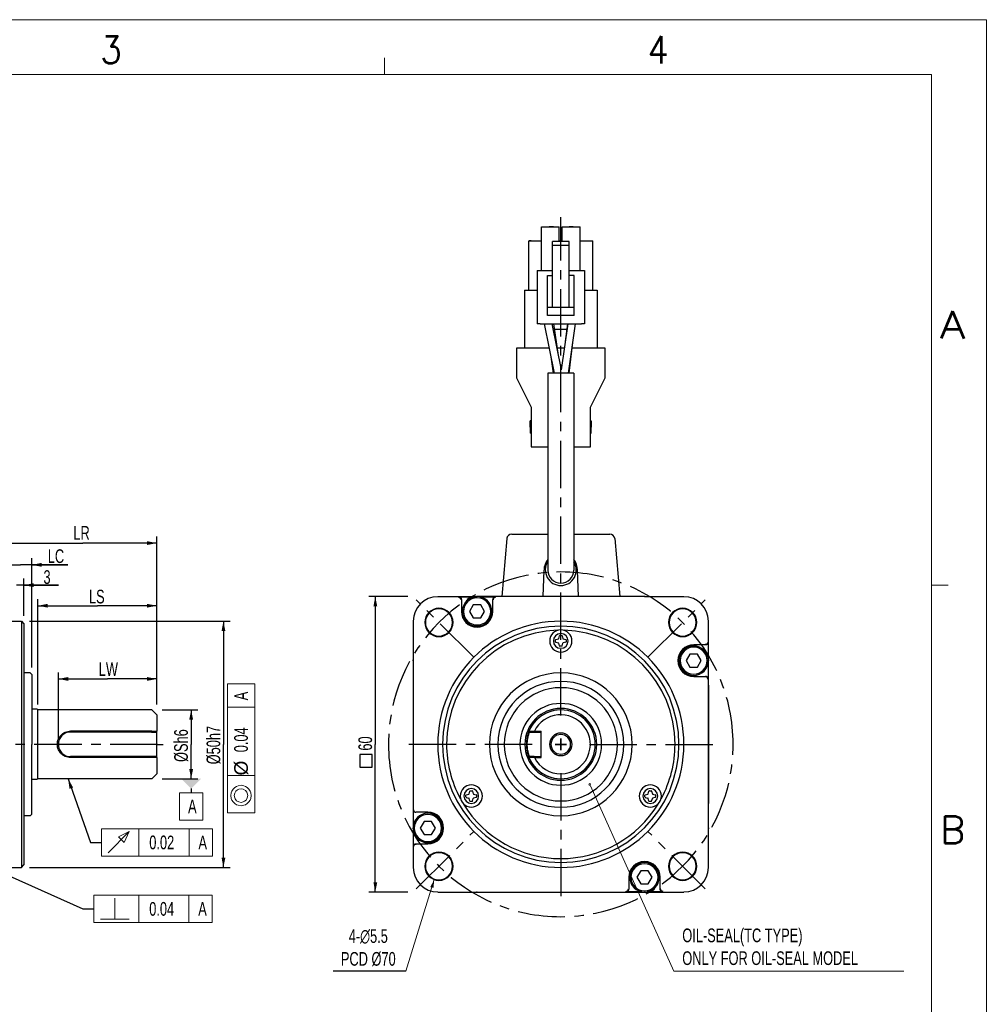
# Model space of a CAD drawing. Header units: millimetres. Extents: x -112 to 308, y 320 to 617.
# Tile 6 of 6: x 131 to 308, y 437 to 617. Entities that reach past the tile are written whole.
import ezdxf
from ezdxf.enums import TextEntityAlignment as Align

# ---------------------------------------------------------------- set-up
doc = ezdxf.new("R2010")
doc.units = ezdxf.units.MM
doc.header["$LTSCALE"] = 23.1
doc.linetypes.add('CENTER', pattern=[0.6, 0.375, -0.075, 0.075, -0.075])
doc.layers.get('0').update_dxf_attribs({"linetype": 'CONTINUOUS'})
for name, color, linetype in [('8_ALL_NOTES_BALLOONS_SYMBOLS_GT', 7, 'CONTINUOUS'), ('DEFAULT_1', 7, 'CENTER'), ('LAY001', 7, 'CONTINUOUS')]:
    doc.layers.add(name, color=color, linetype=linetype)
doc.styles.get("Standard").update_dxf_attribs({"font": 'txt', "width": 0.7})
doc.styles.add('TEXTSTYLE_0', font='txt.shx', dxfattribs={"width": 0.8})

# ---------------------------------------------------------------- blocks, each defined once
blk = doc.blocks.new('_FILLED')
at = {"color": 0, "linetype": 'ByBlock'}
blk.add_solid([(0, 0), (-1, 0.2), (-1, -0.2)], dxfattribs=at)

msp = doc.modelspace()

# ---------------------------------------------------------------- linework, layer by layer
at = {"color": 7, "linetype": 'Continuous', "lineweight": 13}
for p, q in [((-112.34, 616.51), (307.66, 616.51)), ((307.66, 616.51), (307.66, 319.51)), ((197.66, 606.51), (197.66, 609.51)), ((-102.34, 606.51), (297.66, 606.51)), ((257.66, 606.51), (297.66, 606.51)), ((297.66, 606.51), (297.66, 374.51)), ((297.66, 606.51), (297.66, 329.51)), ((297.66, 513.18), (300.66, 513.18)), ((173.91, 490.88), (168.91, 490.88)), ((168.91, 490.88), (168.91, 471.59)), ((173.91, 471.59), (173.91, 490.88)), ((173.91, 478.36), (168.91, 478.36)), ((160.18, 470.24), (160.18, 475.24)), ((169.64, 475.23), (169.53, 474.71)), ((169.74, 475.54), (169.64, 475.23)), ((169.95, 475.86), (169.74, 475.54)), ((170.26, 476.17), (169.95, 475.86)), ((170.26, 475.13), (170.16, 474.71)), ((170.58, 476.38), (170.26, 476.17)), ((170.47, 475.54), (170.26, 475.13)), ((170.78, 475.75), (170.47, 475.54)), ((170.89, 476.48), (170.58, 476.38)), ((170.99, 475.86), (170.78, 475.75)), ((171.41, 476.59), (170.89, 476.48)), ((171.41, 475.96), (170.99, 475.86)), ((171.93, 476.48), (171.41, 476.59)), ((171.83, 475.86), (171.41, 475.96)), ((172.24, 475.65), (171.83, 475.86)), ((172.24, 476.38), (171.93, 476.48)), ((172.56, 476.17), (172.24, 476.38)), ((172.45, 475.34), (172.24, 475.65)), ((172.56, 475.13), (172.45, 475.34)), ((172.87, 475.86), (172.56, 476.17)), ((172.66, 474.71), (172.56, 475.13)), ((173.08, 475.54), (172.87, 475.86)), ((173.18, 475.23), (173.08, 475.54)), ((173.28, 474.71), (173.18, 475.23)), ((235.29, 476.48), (250.53, 442.65)), ((169.53, 474.71), (169.64, 474.19)), ((169.64, 474.19), (169.74, 473.88)), ((169.74, 473.88), (169.95, 473.56)), ((169.95, 473.56), (170.26, 473.25)), ((170.16, 474.71), (170.26, 474.29)), ((170.26, 474.29), (170.37, 474.09)), ((170.26, 473.25), (170.58, 473.04)), ((170.37, 474.09), (170.58, 473.77)), ((170.58, 473.77), (170.99, 473.56)), ((170.99, 473.56), (171.41, 473.46)), ((171.41, 473.46), (171.83, 473.56)), ((171.83, 473.56), (172.03, 473.67)), ((172.03, 473.67), (172.35, 473.88)), ((172.24, 473.04), (172.56, 473.25)), ((172.35, 473.88), (172.56, 474.29)), ((172.56, 474.29), (172.66, 474.71)), ((172.56, 473.25), (172.87, 473.56)), ((172.87, 473.56), (173.08, 473.88)), ((173.08, 473.88), (173.18, 474.19)), ((173.18, 474.19), (173.28, 474.71)), ((168.91, 471.59), (173.91, 471.59)), ((170.58, 473.04), (170.89, 472.94)), ((170.89, 472.94), (171.41, 472.84)), ((171.41, 472.84), (171.93, 472.94)), ((171.93, 472.94), (172.24, 473.04)), ((161.94, 468.65), (145.88, 468.65)), ((145.88, 468.65), (145.88, 463.65)), ((147.13, 464.28), (150.98, 468.13)), ((149, 467.19), (150.98, 468.13)), ((150.98, 468.13), (150.04, 466.15)), ((152.75, 463.65), (152.75, 468.65)), ((161.94, 463.65), (161.94, 468.65)), ((150.04, 466.15), (149, 467.19)), ((145.88, 463.65), (161.94, 463.65)), ((201.57, 442.65), (206.74, 459.35)), ((161.9, 456.51), (144.48, 456.51)), ((144.48, 456.51), (144.48, 451.51)), ((148.33, 452.13), (148.33, 455.99)), ((152.71, 451.51), (152.71, 456.51)), ((161.9, 451.51), (161.9, 456.51)), ((145.73, 452.13), (150.94, 452.13)), ((144.48, 451.51), (161.9, 451.51))]:
    msp.add_line(p, q, dxfattribs=at)
at = {"color": 7, "linetype": 'Continuous'}
for p, q in [((226.36, 578.66), (227.95, 578.66)), ((226.36, 570.65), (226.36, 578.66)), ((227.95, 578.66), (227.77, 578.66)), ((227.77, 578.66), (227.95, 578.66)), ((227.95, 578.66), (228.07, 578.66)), ((228.07, 578.66), (227.95, 578.66)), ((227.95, 578.66), (228.07, 578.66)), ((228.07, 578.66), (229.6, 578.66)), ((228.07, 578.66), (228.38, 578.66)), ((228.38, 578.66), (228.07, 578.66)), ((228.07, 578.66), (228.52, 578.66)), ((228.52, 578.66), (228.07, 578.66)), ((229.6, 575.96), (229.6, 578.66)), ((230.14, 578.66), (231.5, 578.66)), ((230.14, 575.96), (230.14, 578.66)), ((231.4, 578.66), (231.38, 578.66)), ((231.38, 578.66), (231.4, 578.66)), ((231.42, 578.66), (231.4, 578.66)), ((231.4, 578.66), (231.42, 578.66)), ((231.44, 578.66), (231.4, 578.66)), ((231.4, 578.66), (231.44, 578.66)), ((231.5, 578.66), (231.42, 578.66)), ((231.42, 578.66), (231.46, 578.66)), ((231.54, 578.66), (231.44, 578.66)), ((231.44, 578.66), (231.5, 578.66)), ((231.46, 578.66), (231.54, 578.66)), ((231.5, 578.66), (231.48, 578.66)), ((231.48, 578.66), (231.52, 578.66)), ((231.5, 578.66), (231.58, 578.66)), ((231.5, 578.66), (231.58, 578.66)), ((231.54, 578.66), (231.5, 578.66)), ((231.54, 578.66), (231.5, 578.66)), ((231.5, 578.66), (231.54, 578.66)), ((231.58, 578.66), (231.5, 578.66)), ((231.52, 578.66), (231.58, 578.66)), ((231.58, 578.66), (231.54, 578.66)), ((231.58, 578.66), (231.54, 578.66)), ((231.54, 578.66), (231.6, 578.66)), ((231.58, 578.66), (231.67, 578.66)), ((231.58, 578.66), (231.67, 578.66)), ((231.69, 578.66), (231.58, 578.66)), ((231.58, 578.66), (231.71, 578.66)), ((231.71, 578.66), (231.58, 578.66)), ((231.73, 578.66), (231.58, 578.66)), ((231.6, 578.66), (231.71, 578.66)), ((231.67, 578.66), (231.83, 578.66)), ((231.67, 578.66), (231.83, 578.66)), ((231.81, 578.66), (231.69, 578.66)), ((231.71, 578.66), (231.79, 578.66)), ((231.79, 578.66), (231.71, 578.66)), ((231.71, 578.66), (231.79, 578.66)), ((231.77, 578.66), (231.73, 578.66)), ((231.91, 578.66), (231.77, 578.66)), ((231.79, 578.66), (231.89, 578.66)), ((231.91, 578.66), (231.81, 578.66)), ((231.83, 578.66), (231.91, 578.66)), ((231.83, 578.66), (231.91, 578.66)), ((231.89, 578.66), (231.95, 578.66)), ((231.91, 578.66), (231.99, 578.66)), ((231.91, 578.66), (231.99, 578.66)), ((231.95, 578.66), (231.91, 578.66)), ((231.99, 578.66), (231.91, 578.66)), ((231.99, 578.66), (231.95, 578.66)), ((231.95, 578.66), (231.99, 578.66)), ((231.99, 578.66), (233.38, 578.66)), ((231.99, 578.66), (232.05, 578.66)), ((232.01, 578.66), (231.99, 578.66)), ((231.99, 578.66), (232.09, 578.66)), ((232.07, 578.66), (231.99, 578.66)), ((232.12, 578.66), (232.01, 578.66)), ((232.05, 578.66), (232.09, 578.66)), ((232.09, 578.66), (232.07, 578.66)), ((232.09, 578.66), (232.12, 578.66)), ((233.38, 570.65), (233.38, 578.66)), ((224.02, 567.09), (224.02, 576.09)), ((224.02, 576.09), (224.11, 576.09)), ((224.11, 576.09), (224.26, 576.09)), ((224.29, 576.09), (224.11, 576.09)), ((224.11, 576.09), (224.29, 576.09)), ((224.26, 576.09), (224.29, 576.09)), ((224.29, 576.09), (224.48, 576.09)), ((224.48, 576.09), (224.29, 576.09)), ((224.29, 576.09), (224.48, 576.09)), ((224.48, 576.09), (224.48, 576.09)), ((224.48, 576.09), (224.56, 576.09)), ((224.56, 576.09), (225.82, 576.09)), ((225.82, 576.09), (226.36, 576.09)), ((231.4, 575.96), (228.34, 575.96)), ((228.34, 575.24), (228.34, 575.96)), ((229.6, 576.09), (230.14, 576.09)), ((231.4, 575.24), (231.4, 575.96)), ((233.38, 576.09), (233.92, 576.09)), ((233.92, 576.09), (235.18, 576.09)), ((235.18, 576.09), (235.72, 576.09)), ((235.72, 567.09), (235.72, 576.09)), ((228.34, 563.9), (228.34, 575.24)), ((231.4, 575.24), (228.34, 575.24)), ((231.4, 563.9), (231.4, 575.24)), ((225.55, 570.65), (225.55, 561.83)), ((225.55, 570.65), (228.34, 570.65)), ((231.4, 570.65), (234.19, 570.65)), ((234.19, 570.65), (234.19, 561.83)), ((227.44, 569.75), (228.34, 569.75)), ((227.44, 564.62), (227.44, 569.75)), ((232.3, 569.75), (231.4, 569.75)), ((232.3, 564.62), (232.3, 569.75)), ((223.21, 567.09), (223.21, 556.47)), ((223.21, 567.09), (225.55, 567.09)), ((234.19, 567.09), (236.53, 567.09)), ((236.53, 567.09), (236.53, 556.47)), ((227.44, 563.9), (227.44, 564.62)), ((228.34, 563.9), (227.44, 563.9)), ((227.44, 562.46), (227.44, 563.9)), ((231.4, 563.9), (228.34, 563.9)), ((232.3, 563.9), (231.4, 563.9)), ((232.3, 563.9), (232.3, 564.62)), ((232.3, 562.46), (232.3, 563.9)), ((225.55, 561.83), (225.55, 560.93)), ((232.3, 562.46), (227.44, 562.46)), ((234.19, 561.83), (234.19, 560.93)), ((226.09, 560.93), (225.55, 560.93)), ((226.09, 560.93), (233.65, 560.93)), ((226.84, 560.93), (228.66, 551.93)), ((228.22, 560.93), (229.92, 552.54)), ((228.55, 560.93), (229.39, 555.13)), ((230.94, 559.89), (228.7, 559.89)), ((231.13, 560.93), (229.92, 552.54)), ((231.07, 560.93), (230.67, 557.72)), ((232.5, 560.93), (231.19, 551.93)), ((234.19, 560.93), (233.65, 560.93)), ((221.77, 556.47), (221.77, 551.07)), ((227.74, 556.47), (221.77, 556.47)), ((230.49, 556.47), (229.2, 556.47)), ((232.01, 557.54), (231.31, 551.93)), ((237.97, 556.47), (231.87, 556.47)), ((237.97, 551.07), (237.97, 556.47)), ((228.06, 554.89), (228.49, 551.93)), ((229.92, 552.54), (229.91, 552.51)), ((221.77, 551.07), (224.47, 545.67)), ((228.54, 551.93), (227.48, 551.93)), ((227.48, 551.93), (227.48, 524.93)), ((228.66, 551.93), (228.54, 551.93)), ((229.87, 551.93), (228.66, 551.93)), ((229.89, 551.93), (229.87, 551.93)), ((231.19, 551.93), (229.89, 551.93)), ((232.25, 551.93), (231.19, 551.93)), ((232.25, 551.93), (232.25, 524.93)), ((235.27, 545.67), (237.97, 551.07)), ((224.47, 545.67), (224.47, 538.47)), ((235.27, 538.47), (235.27, 545.67)), ((224.29, 542.07), (224.29, 543.19)), ((224.47, 543.19), (224.29, 543.19)), ((224.29, 542.07), (224.29, 540.94)), ((235.27, 543.19), (235.45, 543.19)), ((235.45, 543.19), (235.45, 542.07)), ((235.45, 540.94), (235.45, 542.07)), ((224.47, 540.94), (224.29, 540.94)), ((235.27, 540.94), (235.45, 540.94)), ((224.47, 538.47), (227.48, 538.47)), ((232.25, 538.47), (235.27, 538.47)), ((227.48, 524.93), (227.48, 515.93)), ((232.25, 524.93), (232.25, 515.93)), ((156.02, 491.38), (156.02, 522.06)), ((220.9, 522.51), (227.48, 522.51)), ((220.9, 522.51), (227.48, 522.51)), ((232.25, 522.51), (238.83, 522.51)), ((232.25, 522.51), (238.83, 522.51)), ((129.02, 520.86), (142.52, 520.86)), ((156.02, 520.86), (142.52, 520.86)), ((220.01, 521.69), (219.08, 511.08)), ((239.73, 521.69), (240.65, 511.08)), ((239.73, 521.69), (240.65, 511.08)), ((124.02, 516.88), (131.09, 516.88)), ((139.75, 516.88), (131.09, 516.88)), ((133.16, 498.13), (133.16, 518.08)), ((133.16, 516.88), (139.75, 516.88)), ((226.64, 511.08), (226.81, 515.93)), ((233.09, 511.08), (232.93, 515.93)), ((138.05, 513.17), (130.37, 513.17)), ((131.72, 507.58), (131.72, 514.37)), ((131.72, 513.17), (138.05, 513.17)), ((201.88, 511.08), (194.76, 511.08)), ((195.96, 511.08), (195.96, 484.08)), ((214.44, 511.06), (207.37, 511.06)), ((214.58, 511.08), (214.57, 511.08)), ((245.15, 511.08), (214.58, 511.08)), ((245.15, 511.08), (214.58, 511.08)), ((245.17, 511.08), (245.15, 511.08)), ((252.37, 511.06), (245.16, 511.06)), ((134.29, 491.38), (134.29, 510.61)), ((134.29, 509.41), (145.15, 509.41)), ((156.02, 509.41), (145.15, 509.41)), ((156.02, 491.38), (156.02, 510.61)), ((211.24, 511.01), (214.05, 511.01)), ((211.69, 510.56), (211.69, 508.37)), ((213.87, 509.57), (213.18, 508.37)), ((215.26, 509.57), (213.87, 509.57)), ((215.08, 511.01), (217.9, 511.01)), ((215.95, 508.37), (215.26, 509.57)), ((217.45, 508.37), (217.45, 510.56)), ((213.18, 508.37), (213.87, 507.17)), ((215.26, 507.17), (215.95, 508.37)), ((129.02, 506.58), (131.27, 506.58)), ((131.27, 506.58), (131.72, 506.13)), ((131.72, 506.13), (131.72, 505.68)), ((131.72, 505.68), (131.72, 505.57)), ((132.72, 506.58), (169.4, 506.58)), ((168.2, 506.58), (168.2, 484.08)), ((202.88, 506.58), (202.88, 499.38)), ((213.87, 507.17), (215.26, 507.17)), ((256.85, 499.51), (256.85, 506.58)), ((131.72, 505.57), (131.72, 484.08)), ((229.49, 503.4), (229.62, 503.9)), ((229.69, 503.95), (230.04, 503.95)), ((230.11, 503.9), (230.24, 503.4)), ((228.89, 502.81), (228.89, 503.15)), ((228.95, 503.22), (229.44, 503.35)), ((228.95, 502.73), (229.44, 502.6)), ((229.62, 502.06), (229.49, 502.55)), ((230.11, 502.06), (230.24, 502.55)), ((230.29, 503.35), (230.78, 503.22)), ((230.78, 502.73), (230.29, 502.6)), ((230.84, 503.15), (230.84, 502.81)), ((256.35, 502.26), (254.16, 502.26)), ((256.8, 502.71), (256.8, 499.89)), ((230.04, 502), (229.69, 502)), ((253.47, 500.58), (252.78, 499.38)), ((254.86, 500.58), (253.47, 500.58)), ((255.55, 499.38), (254.86, 500.58)), ((202.87, 499.38), (202.87, 499.36)), ((202.87, 499.36), (202.87, 468.79)), ((202.87, 499.36), (202.87, 468.79)), ((252.78, 499.38), (253.47, 498.18)), ((254.86, 498.18), (255.55, 499.38)), ((256.8, 498.86), (256.8, 496.05)), ((256.87, 499.36), (256.87, 499.38)), ((256.87, 468.79), (256.87, 499.36)), ((256.87, 468.79), (256.87, 499.36)), ((132.89, 497.13), (131.72, 497.13)), ((133.16, 496.86), (132.89, 497.13)), ((133.16, 496.86), (133.16, 495.59)), ((138.02, 485.08), (138.02, 497.23)), ((156.02, 491.38), (156.02, 497.23)), ((253.47, 498.18), (254.86, 498.18)), ((133.16, 495.59), (133.16, 484.08)), ((138.02, 496.03), (147.02, 496.03)), ((156.02, 496.03), (147.02, 496.03)), ((254.16, 496.5), (256.35, 496.5)), ((256.96, 494.88), (256.87, 494.88)), ((256.96, 473.28), (256.96, 494.88)), ((134.06, 490.51), (133.16, 490.51)), ((134.06, 490.51), (133.16, 490.51)), ((134.29, 490.38), (134.06, 490.51)), ((134.29, 490.38), (134.06, 490.51)), ((155.12, 490.38), (134.29, 490.38)), ((155.12, 490.38), (134.29, 490.38)), ((156.02, 489.48), (155.12, 490.38)), ((156.02, 489.48), (156.02, 486.51)), ((157.02, 490.38), (163.5, 490.38)), ((162.3, 490.38), (162.3, 484.08)), ((155.12, 486.49), (140.27, 486.49)), ((155.04, 486.33), (140.27, 486.33)), ((155.04, 486.33), (155.84, 486.33)), ((156.02, 486.51), (155.84, 486.33)), ((156.02, 481.65), (156.02, 486.51)), ((224.16, 486.33), (224.05, 486.49)), ((224.16, 486.33), (225.02, 486.33)), ((225.04, 486.51), (225.02, 486.33)), ((225.02, 486.33), (226.27, 486.33)), ((225.04, 486.51), (226.27, 486.51)), ((226.27, 486.33), (226.27, 486.51)), ((226.27, 481.83), (226.27, 486.33)), ((131.72, 484.08), (131.72, 462.58)), ((133.16, 472.57), (133.16, 484.08)), ((162.3, 477.78), (162.3, 484.08)), ((168.2, 461.58), (168.2, 484.08)), ((195.96, 457.08), (195.96, 484.08)), ((228.82, 484.08), (230.92, 484.08)), ((230.92, 484.08), (228.82, 484.08)), ((229.87, 483.03), (229.87, 485.13)), ((229.87, 485.13), (229.87, 483.03)), ((155.04, 481.83), (140.27, 481.83)), ((155.12, 481.66), (140.27, 481.66)), ((155.84, 481.83), (155.04, 481.83)), ((156.02, 481.65), (155.84, 481.83)), ((156.02, 481.65), (156.02, 478.68)), ((224.16, 481.83), (224.05, 481.66)), ((225.02, 481.83), (224.16, 481.83)), ((225.02, 481.83), (226.27, 481.83)), ((225.04, 481.65), (225.02, 481.83)), ((225.04, 481.65), (226.27, 481.65)), ((226.27, 481.65), (226.27, 481.83)), ((156.02, 478.68), (155.12, 477.78)), ((134.06, 477.64), (133.16, 477.64)), ((134.06, 477.64), (133.16, 477.64)), ((134.29, 477.78), (134.06, 477.64)), ((134.29, 477.78), (134.06, 477.64)), ((155.12, 477.78), (134.29, 477.78)), ((155.12, 477.78), (134.29, 477.78)), ((157.02, 477.78), (163.5, 477.78)), ((162.3, 475.98), (162.3, 475.24)), ((213.12, 475.05), (213.25, 475.55)), ((213.33, 475.6), (213.67, 475.6)), ((213.74, 475.55), (213.87, 475.05)), ((245.86, 475.05), (245.99, 475.55)), ((246.06, 475.6), (246.4, 475.6)), ((246.48, 475.55), (246.61, 475.05)), ((212.52, 474.46), (212.52, 474.8)), ((212.58, 474.87), (213.07, 475)), ((212.58, 474.38), (213.07, 474.25)), ((213.25, 473.71), (213.12, 474.2)), ((213.67, 473.65), (213.33, 473.65)), ((213.74, 473.71), (213.87, 474.2)), ((213.93, 475), (214.42, 474.87)), ((214.42, 474.38), (213.93, 474.25)), ((214.47, 474.8), (214.47, 474.46)), ((245.26, 474.46), (245.26, 474.8)), ((245.31, 474.87), (245.8, 475)), ((245.31, 474.38), (245.8, 474.25)), ((245.99, 473.71), (245.86, 474.2)), ((246.4, 473.65), (246.06, 473.65)), ((246.48, 473.71), (246.61, 474.2)), ((246.66, 475), (247.15, 474.87)), ((247.15, 474.38), (246.66, 474.25)), ((247.21, 474.8), (247.21, 474.46)), ((256.96, 473.28), (256.87, 473.28)), ((133.16, 471.3), (133.16, 472.57)), ((202.93, 469.29), (202.93, 472.11)), ((205.57, 471.66), (203.38, 471.66)), ((132.89, 471.03), (131.72, 471.03)), ((133.16, 471.3), (132.89, 471.03)), ((204.88, 469.98), (204.19, 468.78)), ((206.26, 469.98), (204.88, 469.98)), ((206.96, 468.78), (206.26, 469.98)), ((202.87, 468.79), (202.87, 468.78)), ((202.88, 468.65), (202.88, 461.58)), ((202.93, 465.45), (202.93, 468.26)), ((204.19, 468.78), (204.88, 467.58)), ((206.26, 467.58), (206.96, 468.78)), ((256.85, 461.58), (256.85, 468.78)), ((256.87, 468.78), (256.87, 468.79)), ((204.88, 467.58), (206.26, 467.58)), ((203.38, 465.9), (205.57, 465.9)), ((131.72, 462.58), (131.72, 462.48)), ((131.72, 462.48), (131.72, 462.03)), ((129.02, 461.58), (131.27, 461.58)), ((131.27, 461.58), (131.72, 462.03)), ((132.72, 461.58), (169.4, 461.58)), ((244.47, 460.98), (243.78, 459.78)), ((245.86, 460.98), (244.47, 460.98)), ((246.55, 459.78), (245.86, 460.98)), ((242.29, 459.78), (242.29, 457.59)), ((243.78, 459.78), (244.47, 458.58)), ((245.86, 458.58), (246.55, 459.78)), ((248.05, 457.59), (248.05, 459.78)), ((201.88, 457.08), (194.76, 457.08)), ((207.37, 457.09), (214.57, 457.09)), ((214.57, 457.08), (214.58, 457.08)), ((214.58, 457.08), (245.15, 457.08)), ((214.58, 457.08), (245.15, 457.08)), ((244.65, 457.14), (241.84, 457.14)), ((244.47, 458.58), (245.86, 458.58)), ((245.15, 457.08), (245.17, 457.08)), ((245.29, 457.09), (252.37, 457.09)), ((248.5, 457.14), (245.68, 457.14))]:
    msp.add_line(p, q, dxfattribs=at)
at = {"color": 0, "linetype": 'Continuous', "lineweight": 13}
for p, q in [((168.91, 490.88), (168.91, 495.13)), ((168.91, 495.13), (173.91, 495.13)), ((173.91, 495.13), (173.91, 490.88)), ((160.18, 475.24), (164.43, 475.24)), ((164.43, 475.24), (164.43, 470.24)), ((164.43, 470.24), (160.18, 470.24)), ((161.94, 468.65), (166.19, 468.65)), ((166.19, 468.65), (166.19, 463.65)), ((166.19, 463.65), (161.94, 463.65)), ((161.9, 456.51), (166.15, 456.51)), ((166.15, 456.51), (166.15, 451.51)), ((166.15, 451.51), (161.9, 451.51))]:
    msp.add_line(p, q, dxfattribs=at)
msp.add_line((201.57, 442.65), (188.28, 442.65))
at = {"lineweight": 13}
msp.add_line((250.53, 442.65), (292.58, 442.65), dxfattribs=at)
at = {"color": 7, "linetype": 'Continuous'}
for points in [[(211.17, 510.95), (211.31, 510.93), (211.44, 510.86), (211.54, 510.77), (211.6, 510.64), (211.62, 510.5)], [(217.96, 510.95), (217.82, 510.93), (217.69, 510.86), (217.59, 510.77), (217.53, 510.64), (217.51, 510.5)], [(131.27, 506.58), (131.27, 506.51), (131.27, 506.01), (131.27, 505.02), (131.27, 503.56), (131.27, 501.67), (131.27, 499.38), (131.27, 496.75), (131.27, 493.84), (131.27, 490.71), (131.27, 487.43), (131.27, 484.08)], [(256.74, 502.77), (256.72, 502.63), (256.65, 502.51), (256.55, 502.41), (256.43, 502.34), (256.29, 502.32)], [(256.74, 495.98), (256.72, 496.12), (256.65, 496.25), (256.55, 496.35), (256.43, 496.41), (256.29, 496.43)], [(134.29, 477.78), (134.29, 477.93), (134.29, 478.4), (134.29, 479.15), (134.29, 480.15), (134.29, 481.34), (134.29, 482.67), (134.29, 484.08), (134.29, 485.48), (134.29, 486.81), (134.29, 488), (134.29, 489), (134.29, 489.75), (134.29, 490.22), (134.29, 490.38)], [(131.27, 484.08), (131.27, 480.72), (131.27, 477.44), (131.27, 474.31), (131.27, 471.4), (131.27, 468.77), (131.27, 466.49), (131.27, 464.59), (131.27, 463.13), (131.27, 462.14), (131.27, 461.64), (131.27, 461.58)], [(195.41, 479.93), (195.41, 482.22), (193.12, 482.22), (193.12, 479.93), (195.41, 479.93)], [(202.99, 465.38), (203.01, 465.52), (203.08, 465.65), (203.18, 465.75), (203.3, 465.81), (203.44, 465.83)], [(241.77, 457.2), (241.91, 457.22), (242.04, 457.29), (242.14, 457.39), (242.2, 457.51), (242.22, 457.65)], [(248.56, 457.2), (248.42, 457.22), (248.29, 457.29), (248.19, 457.39), (248.13, 457.51), (248.11, 457.65)]]:
    msp.add_lwpolyline(points, dxfattribs=at)
for centre, radius, start, end in [((220.9, 521.61), 0.9, 90, 175), ((220.9, 521.61), 0.9, 160.8235, 175), ((220.9, 521.61), 0.9, 160.8235, 175), ((220.9, 521.61), 0.9, 160.8235, 175), ((220.9, 521.61), 0.9, 156.1203, 160.8235), ((220.9, 521.61), 0.9, 156.1203, 160.8235), ((220.9, 521.61), 0.9, 156.1203, 160.8235), ((220.9, 521.61), 0.9, 126.0413, 132.4701), ((220.9, 521.61), 0.9, 126.0413, 132.4701), ((220.9, 521.61), 0.9, 126.0413, 132.4701), ((238.83, 521.61), 0.9, 5, 90), ((238.83, 521.61), 0.9, 5, 90), ((229.87, 515.93), 3.06, 141.4897, 180), ((229.87, 515.93), 2.83, 147.6538, 270), ((229.87, 515.93), 2.83, 270, 32.3462), ((229.87, 515.93), 3.06, 0, 38.5103), ((229.87, 515.93), 2.38, 180, 270), ((229.87, 515.93), 2.38, 180, 270), ((229.87, 515.93), 2.38, 270, 0), ((229.87, 515.93), 2.38, 270, 0), ((207.37, 506.58), 4.48, 90, 180), ((214.57, 508.37), 2.7, 0, 180), ((214.57, 508.38), 2.7, 92.1957, 92.6052), ((214.57, 508.38), 2.7, 90, 92.1957), ((245.17, 508.38), 2.7, 87.8043, 90), ((245.17, 508.38), 2.7, 87.3948, 87.8043), ((252.37, 506.58), 4.48, 0, 90), ((214.57, 508.37), 2.48, 0, 180), ((207.59, 506.35), 2.59, 0, 180), ((207.59, 506.35), 2.48, 0, 180), ((214.57, 508.37), 2.88, 180, 0), ((214.57, 508.37), 2.7, 180, 0), ((214.57, 508.37), 2.48, 180, 0), ((252.14, 506.35), 2.59, 0, 180), ((252.14, 506.35), 2.48, 0, 180), ((207.59, 506.35), 2.59, 180, 0), ((207.59, 506.35), 2.48, 180, 0), ((229.87, 484.08), 22.5, 0, 180), ((229.87, 484.08), 21.6, 90, 270), ((229.87, 484.08), 21.6, 270, 90), ((252.14, 506.35), 2.59, 180, 0), ((252.14, 506.35), 2.48, 180, 0), ((229.87, 484.08), 20.88, 91.6363, 180), ((229.87, 502.98), 2.03, 0, 180), ((229.87, 502.98), 1.35, 0, 180), ((229.69, 503.88), 0.075, 90, 165), ((230.04, 503.88), 0.075, 15, 90), ((229.87, 484.08), 20.88, 0, 88.3637), ((229.87, 502.98), 2.03, 180, 0), ((229.87, 502.98), 1.35, 180, 0), ((228.97, 503.15), 0.075, 105, 180), ((228.97, 502.81), 0.075, 180, 255), ((229.42, 503.42), 0.075, 285, 345), ((229.42, 502.53), 0.075, 15, 75), ((229.69, 502.08), 0.075, 195, 270), ((230.04, 502.08), 0.075, 270, 345), ((230.31, 503.42), 0.075, 195, 255), ((230.31, 502.53), 0.075, 105, 165), ((230.77, 503.15), 0.075, 0, 75), ((230.77, 502.81), 0.075, 285, 360), ((254.16, 499.38), 2.88, 90, 270), ((254.16, 499.38), 2.7, 0, 180), ((254.16, 499.38), 2.48, 0, 180), ((205.57, 499.38), 2.7, 177.3948, 177.8043), ((205.57, 499.38), 2.7, 177.8043, 180), ((254.16, 499.38), 2.7, 180, 0), ((254.16, 499.38), 2.48, 180, 0), ((254.17, 499.38), 2.7, 2.1957, 2.6052), ((254.17, 499.38), 2.7, 0, 2.1957), ((229.87, 484.08), 13.05, 0, 180), ((229.87, 484.08), 11.51, 0, 180), ((229.87, 484.08), 10.35, 0, 180), ((229.87, 484.08), 7.47, 0, 180), ((229.87, 484.08), 6.57, 90, 180), ((229.87, 484.08), 6.3, 0, 180), ((229.87, 484.08), 6.3, 90, 157.4475), ((229.87, 484.08), 5.4, 38.3461, 153.2493), ((229.87, 484.08), 6.57, 0, 90), ((229.87, 484.08), 6.3, 270, 90), ((140.27, 484.08), 2.25, 90, 270), ((229.87, 484.08), 6.3, 161.9104, 198.1016), ((229.87, 484.08), 6.3, 157.9543, 161.9104), ((229.87, 484.08), 5.4, 206.7506, 38.3461), ((229.87, 484.08), 2.06, 90, 270), ((229.87, 484.08), 1.8, 90, 270), ((229.87, 484.08), 2.06, 270, 90), ((229.87, 484.08), 1.8, 270, 90), ((229.87, 484.08), 22.5, 180, 0), ((229.87, 484.08), 20.88, 180, 208.2119), ((229.87, 484.08), 13.05, 180, 0), ((229.87, 484.08), 11.51, 180, 0), ((229.87, 484.08), 10.35, 180, 0), ((229.87, 484.08), 7.47, 180, 0), ((229.87, 484.08), 6.57, 180, 270), ((229.87, 484.08), 6.3, 180, 0), ((229.87, 484.08), 6.57, 270, 0), ((229.87, 484.08), 20.88, 331.7881, 0), ((229.87, 484.08), 6.3, 198.1016, 200.5427), ((229.87, 484.08), 6.3, 200.5427, 201.6231), ((229.87, 484.08), 6.3, 201.6231, 202.5513), ((229.87, 484.08), 6.3, 202.5525, 270), ((213.5, 474.63), 2.03, 0, 180), ((213.5, 474.63), 1.35, 0, 180), ((213.05, 475.07), 0.075, 285, 345), ((213.33, 475.53), 0.075, 90, 165), ((213.67, 475.53), 0.075, 15, 90), ((213.94, 475.07), 0.075, 195, 255), ((246.23, 474.63), 2.03, 0, 180), ((246.23, 474.63), 1.35, 0, 180), ((245.79, 475.07), 0.075, 285, 345), ((246.06, 475.53), 0.075, 90, 165), ((246.4, 475.53), 0.075, 15, 90), ((246.68, 475.07), 0.075, 195, 255), ((213.5, 474.63), 2.03, 180, 0), ((213.5, 474.63), 1.35, 180, 0), ((212.6, 474.8), 0.075, 105, 180), ((212.6, 474.46), 0.075, 180, 255), ((213.05, 474.18), 0.075, 15, 75), ((213.33, 473.73), 0.075, 195, 270), ((213.67, 473.73), 0.075, 270, 345), ((213.94, 474.18), 0.075, 105, 165), ((214.4, 474.8), 0.075, 0, 75), ((214.4, 474.46), 0.075, 285, 360), ((246.23, 474.63), 2.03, 180, 0), ((246.23, 474.63), 1.35, 180, 0), ((245.33, 474.8), 0.075, 105, 180), ((245.33, 474.46), 0.075, 180, 255), ((245.79, 474.18), 0.075, 15, 75), ((246.06, 473.73), 0.075, 195, 270), ((246.4, 473.73), 0.075, 270, 345), ((246.68, 474.18), 0.075, 105, 165), ((247.13, 474.8), 0.075, 0, 75), ((247.13, 474.46), 0.075, 285, 360), ((205.57, 468.78), 2.7, 0, 180), ((205.57, 468.78), 2.88, 270, 90), ((229.87, 484.08), 20.88, 211.5505, 328.4495), ((205.57, 468.78), 2.48, 0, 180), ((205.57, 468.78), 2.7, 180, 0), ((205.57, 468.78), 2.7, 180, 182.1957), ((205.57, 468.78), 2.7, 182.1957, 182.6052), ((205.57, 468.78), 2.48, 180, 0), ((254.17, 468.78), 2.7, 357.8043, 0), ((254.17, 468.78), 2.7, 357.3948, 357.8043), ((207.59, 461.8), 2.59, 0, 180), ((207.59, 461.8), 2.48, 0, 180), ((252.14, 461.8), 2.59, 0, 180), ((252.14, 461.8), 2.48, 0, 180), ((245.17, 459.78), 2.88, 0, 180), ((245.17, 459.78), 2.7, 0, 180), ((207.37, 461.58), 4.48, 180, 270), ((207.59, 461.8), 2.59, 180, 0), ((207.59, 461.8), 2.48, 180, 0), ((245.17, 459.78), 2.48, 0, 180), ((252.14, 461.8), 2.59, 180, 0), ((252.14, 461.8), 2.48, 180, 0), ((252.37, 461.58), 4.48, 270, 0), ((245.17, 459.78), 2.7, 180, 0), ((245.17, 459.78), 2.48, 180, 0), ((214.57, 459.78), 2.7, 267.3948, 267.8043), ((214.57, 459.78), 2.7, 267.8043, 270), ((245.17, 459.78), 2.7, 270, 272.1957), ((245.17, 459.78), 2.7, 272.1957, 272.6052)]:
    msp.add_arc(centre, radius, start, end, dxfattribs=at)
at = {"color": 7, "linetype": 'Continuous', "lineweight": 13}
for start, end in [(0, 180), (180, 0)]:
    msp.add_arc((235.16, 476.75), 0.15, start, end, dxfattribs=at)
at = {"color": 7, "linetype": 'Continuous'}
for points in [[(229.89, 551.93), (229.89, 552.04), (229.9, 552.15), (229.9, 552.24), (229.9, 552.32), (229.91, 552.4), (229.91, 552.46), (229.91, 552.51), (229.92, 552.53), (229.92, 552.53)], [(214.44, 511.07), (214.45, 511.07)], [(214.45, 511.07), (214.46, 511.07)], [(214.46, 511.07), (214.56, 511.08)], [(214.56, 511.08), (214.58, 511.08)], [(245.15, 511.08), (245.17, 511.08)], [(245.17, 511.08), (245.27, 511.07)], [(245.27, 511.07), (245.29, 511.07)], [(211.24, 511.01), (211.37, 510.99), (211.5, 510.93), (211.6, 510.83), (211.66, 510.7), (211.69, 510.56)], [(217.9, 511.01), (217.76, 510.99), (217.63, 510.93), (217.53, 510.83), (217.47, 510.7), (217.45, 510.56)], [(256.8, 502.71), (256.78, 502.57), (256.72, 502.44), (256.62, 502.34), (256.49, 502.28), (256.35, 502.26)], [(202.87, 499.48), (202.87, 499.5)], [(202.87, 499.38), (202.87, 499.48)], [(202.87, 499.36), (202.87, 499.38)], [(256.86, 499.5), (256.86, 499.49)], [(256.86, 499.49), (256.86, 499.48)], [(256.86, 499.48), (256.87, 499.38)], [(256.87, 499.38), (256.87, 499.36)], [(256.8, 496.05), (256.78, 496.19), (256.72, 496.31), (256.62, 496.41), (256.49, 496.47), (256.35, 496.5)], [(140.25, 481.66), (139.77, 481.71), (139.28, 481.87), (138.84, 482.12), (138.46, 482.46), (138.16, 482.87), (137.95, 483.33), (137.85, 483.82), (137.85, 484.33), (137.95, 484.82), (138.16, 485.28), (138.46, 485.69), (138.83, 486.03), (139.28, 486.29), (139.76, 486.44), (140.25, 486.49)], [(140.25, 486.49), (140.27, 486.49)], [(155.12, 486.5), (155.22, 486.5), (155.43, 486.5), (155.73, 486.5), (155.92, 486.5), (156.02, 486.5)], [(224.16, 481.83), (224.14, 481.88), (224.09, 482.03), (224.01, 482.27), (223.92, 482.6), (223.84, 482.98), (223.78, 483.4), (223.75, 483.85), (223.75, 484.3), (223.78, 484.75), (223.84, 485.17), (223.92, 485.56), (224.01, 485.88), (224.09, 486.12), (224.14, 486.28), (224.16, 486.33)], [(224.05, 486.5), (224.16, 486.5), (224.39, 486.5), (224.72, 486.5), (224.93, 486.5), (225.04, 486.5)], [(140.27, 481.66), (140.25, 481.66)], [(156.02, 481.66), (155.92, 481.66), (155.73, 481.66), (155.43, 481.65), (155.22, 481.65), (155.12, 481.65)], [(225.04, 481.66), (224.93, 481.66), (224.72, 481.66), (224.39, 481.65), (224.16, 481.65), (224.05, 481.65)], [(202.93, 472.11), (202.95, 471.97), (203.01, 471.84), (203.11, 471.74), (203.24, 471.68), (203.38, 471.66)], [(202.87, 468.78), (202.87, 468.79)], [(202.87, 468.68), (202.87, 468.78)], [(202.87, 468.66), (202.87, 468.68)], [(202.87, 468.65), (202.87, 468.66)], [(256.87, 468.78), (256.86, 468.68)], [(256.86, 468.68), (256.86, 468.65)], [(256.87, 468.79), (256.87, 468.78)], [(202.93, 465.45), (202.95, 465.59), (203.01, 465.71), (203.11, 465.81), (203.24, 465.87), (203.38, 465.9)], [(214.46, 457.08), (214.44, 457.08)], [(214.56, 457.08), (214.46, 457.08)], [(214.58, 457.08), (214.56, 457.08)], [(241.84, 457.14), (241.97, 457.16), (242.1, 457.23), (242.2, 457.32), (242.26, 457.45), (242.29, 457.59)], [(245.17, 457.08), (245.15, 457.08)], [(245.27, 457.08), (245.17, 457.08)], [(245.28, 457.08), (245.27, 457.08)], [(245.29, 457.08), (245.28, 457.08)], [(248.5, 457.14), (248.36, 457.16), (248.23, 457.23), (248.13, 457.32), (248.07, 457.45), (248.05, 457.59)]]:
    msp.add_spline(points, degree=3, dxfattribs=at)
for points in [[(154.22, 520.51), (156.02, 520.86), (154.22, 521.21)], [(134.96, 517.23), (133.16, 516.88), (134.96, 516.53)], [(133.52, 513.52), (131.72, 513.17), (133.52, 512.82)], [(196.31, 509.28), (195.96, 511.08), (195.61, 509.28)], [(136.09, 509.76), (134.29, 509.41), (136.09, 509.06)], [(154.22, 509.06), (156.02, 509.41), (154.22, 509.76)], [(168.55, 504.78), (168.2, 506.58), (167.85, 504.78)], [(139.82, 496.38), (138.02, 496.03), (139.82, 495.68)], [(154.22, 495.68), (156.02, 496.03), (154.22, 496.38)], [(162.65, 488.58), (162.3, 490.38), (161.95, 488.58)], [(161.95, 479.58), (162.3, 477.78), (162.65, 479.58)], [(160.5, 477.78), (164.1, 477.78), (162.3, 475.98)], [(167.85, 463.38), (168.2, 461.58), (168.55, 463.38)], [(195.61, 458.88), (195.96, 457.08), (196.31, 458.88)]]:
    msp.add_solid(points, dxfattribs=at)
at = {"layer": '8_ALL_NOTES_BALLOONS_SYMBOLS_GT', "color": 7, "linetype": 'Continuous'}
for p, q in [((139.8, 477.78), (143.88, 466.15)), ((143.88, 466.15), (145.88, 466.15)), ((129.02, 460.07), (142.48, 454.01)), ((142.48, 454.01), (144.48, 454.01))]:
    msp.add_line(p, q, dxfattribs=at)
msp.add_solid([(139.8, 477.78), (140.72, 476.19), (140.06, 475.96)], dxfattribs=at)
at = {"layer": 'DEFAULT_1', "color": 7, "linetype": 'CENTER'}
for p, q in [((229.87, 489.33), (229.87, 580.4)), ((156.15, 484.08), (9.49, 484.08)), ((156.15, 484.08), (157.15, 484.08)), ((224.62, 484.08), (201.42, 484.08)), ((235.12, 484.08), (257.96, 484.08)), ((229.87, 478.83), (229.87, 454.71))]:
    msp.add_line(p, q, dxfattribs=at)
at = {"layer": 'LAY001', "color": 7, "linetype": 'CENTER'}
for p, q in [((213.96, 499.99), (203.44, 510.5)), ((245.78, 499.99), (256.29, 510.5)), ((203.44, 457.65), (213.96, 468.17)), ((256.29, 457.65), (245.78, 468.17))]:
    msp.add_line(p, q, dxfattribs=at)
for start, end in [(0, 180), (180, 0)]:
    msp.add_arc((229.87, 484.08), 31.5, start, end, dxfattribs=at)

# ---------------------------------------------------------------- block references
at = {"color": 7, "linetype": 'Continuous', "lineweight": 13, "xscale": 1.499999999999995, "yscale": 1.5, "zscale": 1.5, "rotation": 72.8140001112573}
msp.add_blockref('_FILLED', (206.74, 459.35), dxfattribs=at)

# ---------------------------------------------------------------- texts
at = {"color": 7, "linetype": 'Continuous', "lineweight": 13, "style": 'TEXTSTYLE_0'}
for s, width, p, p2 in [('3', 1.165428, (145.72, 608.51), (149.6, 608.51)), ('4', 1.165428, (245.72, 608.51), (249.6, 608.51)), ('A', 1.394052, (299.16, 558.27), (303.8, 558.27)), ('B', 1.394052, (299.16, 465.94), (303.8, 465.94))]:
    msp.add_text(s, height=5, dxfattribs=dict(at, width=width)).set_placement(p, p2, align=Align.FIT)
at = {"color": 7, "linetype": 'Continuous', "lineweight": 13, "width": 0.7}
for s, p in [('LR', (140.77, 521.48)), ('LC', (136.09, 517.22)), ('3', (135.3, 513.4)), ('LS', (143.62, 509.83)), ('LW', (145.41, 496.58)), ('A', (161.73, 471.49)), ('0.02', (154.64, 464.9)), ('A', (163.63, 464.9)), ('0.04', (154.63, 452.76)), ('A', (163.59, 452.76))]:
    msp.add_text(s, height=2.5, dxfattribs=at).set_placement(p)
at = {"color": 7, "linetype": 'Continuous', "lineweight": 13}
for s, width, p in [('A', 0.7, (172.66, 492.13)), ('0.04', 0.7, (172.66, 482.63)), (' %%c', 1.041667, (172.66, 477.42))]:
    msp.add_text(s, height=2.5, rotation=90, dxfattribs=dict(at, width=width)).set_placement(p)
at = {"color": 7, "linetype": 'Continuous', "style": 'TEXTSTYLE_0'}
for s, width in [('%%c', 1.999999), ('14', 1.2)]:
    msp.add_text(s, height=0.0001, rotation=90, dxfattribs=dict(at, width=width)).set_placement((162.3, 488.84), (162.3, 488.84), align=Align.FIT)
at = {"color": 7, "linetype": 'Continuous', "lineweight": 13, "char_height": 2.5, "attachment_point": 5, "rotation": 90}
for s, insert in [('\\A1;%%cSh6', (160.49, 483.85)), ('%%C50h7', (166.41, 483.94)), ('60', (194.13, 484.23))]:
    msp.add_mtext(s, dxfattribs=dict(at, insert=insert))
at = {"color": 7, "linetype": 'Continuous', "lineweight": 13, "insert": (194.68, 446.91), "char_height": 2.5, "attachment_point": 5}
msp.add_mtext('4-∅5.5\\PPCD %%C70', dxfattribs=at)
at = {"color": 7, "linetype": 'Continuous', "lineweight": 13, "insert": (252.08, 450.42), "char_height": 2.5, "width": 40.25, "attachment_point": 1}
msp.add_mtext('OIL-SEAL(TC TYPE)\\PONLY FOR OIL-SEAL MODEL', dxfattribs=at)

doc.saveas('drawing.dxf')
